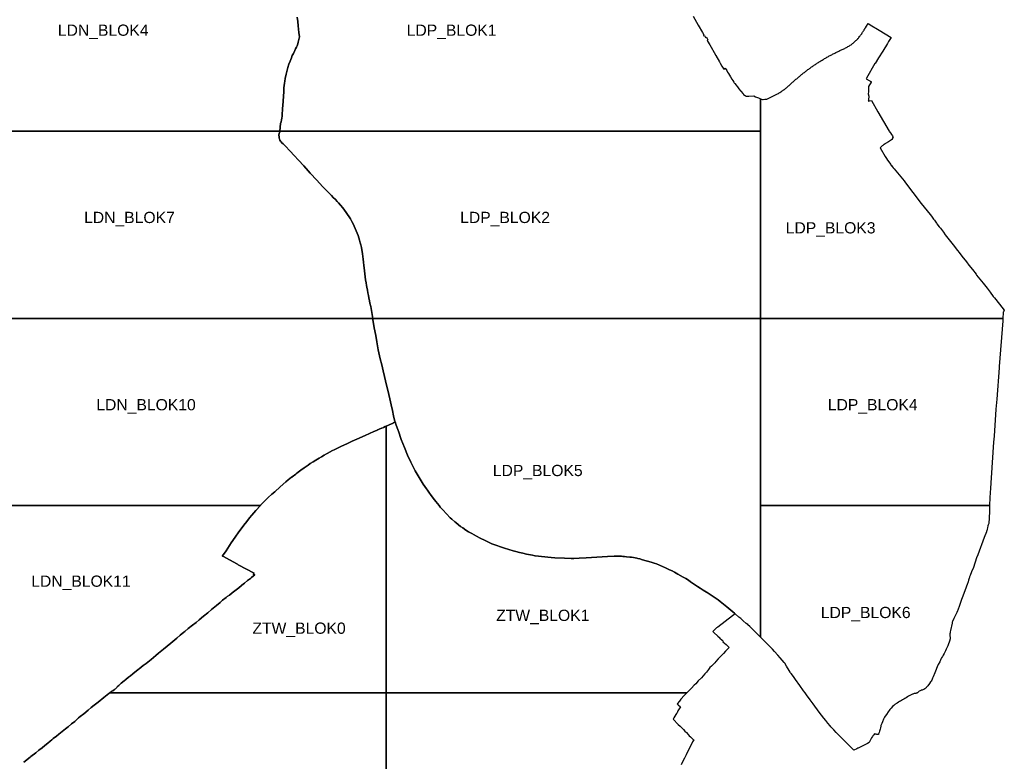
# Model space of a CAD drawing. Header units: metres. Extents: x 89872 to 99175, y 455040 to 468911.
# Tile 3 of 4: x 93914 to 99175, y 460674 to 464634. Entities that reach past the tile are written whole.
import ezdxf
from ezdxf.enums import TextEntityAlignment as Align

# ---------------------------------------------------------------- set-up
doc = ezdxf.new("R2010")
doc.units = ezdxf.units.M
doc.layers.add('Blokgrenzen', color=10, linetype='Continuous')
doc.layers.add('Bloknamen', color=10, linetype='Continuous')
doc.styles.get("Standard").update_dxf_attribs({"font": 'arial.ttf'})

msp = doc.modelspace()

# ---------------------------------------------------------------- linework, layer by layer
at = {"layer": 'Blokgrenzen'}
for points in [[(95397.1, 464648.6, 0), (95399.5, 464624.7, 0), (95401.6, 464602.4, 0), (95403.6, 464583, 0), (95405.5, 464565.4, 0), (95408.4, 464542, 0), (95402.3, 464514.3, 0), (95399.7, 464506.1, 0), (95396, 464495.2, 0), (95392.7, 464487.8, 0), (95388.5, 464478.3, 0), (95384.5, 464470.6, 0), (95376.2, 464454.3, 0), (95370.7, 464442.7, 0), (95365.8, 464430.8, 0), (95358.5, 464412.7, 0), (95352.5, 464396.3, 0), (95346.7, 464379.4, 0), (95342.5, 464364.8, 0), (95337.1, 464344, 0), (95332.5, 464321.2, 0), (95329.9, 464306.4, 0), (95328.5, 464296.1, 0), (95326.7, 464282.1, 0), (95326, 464271, 0), (95324.6, 464249.7, 0), (95320.1, 464176.6, 0), (95318.9, 464159.4, 0), (95318.3, 464150, 0), (95317.3, 464135.2, 0), (95315.9, 464119.3, 0), (95314.2, 464108.8, 0), (95312.6, 464099.7, 0), (95310.4, 464089.6, 0), (95308.2, 464079.6, 0), (95303.9, 464039.5, 0), (93871.9, 464039.5, 0)], [(97512, 464653.3, 0), (97539.8, 464604.3, 0), (97561.9, 464565.4, 0), (97568.7, 464553.9, 0), (97567.8, 464553.5, 0), (97569.9, 464548.4, 0), (97572.8, 464549.6, 0), (97578.5, 464539, 0), (97582.8, 464541.2, 0), (97587.5, 464533.1, 0), (97591.3, 464526.1, 0), (97587.7, 464523.8, 0), (97589.7, 464520.3, 0), (97601.2, 464500, 0), (97608.4, 464487.4, 0), (97624.5, 464459.1, 0), (97633.8, 464442.7, 0), (97653.1, 464408.8, 0), (97656.4, 464403, 0), (97666.2, 464385.8, 0), (97675.5, 464369.5, 0), (97676.4, 464370.1, 0), (97684.1, 464374.9, 0), (97691.5, 464362.7, 0), (97696.5, 464354.5, 0), (97701.5, 464346.2, 0), (97706.5, 464337.9, 0), (97706.7, 464337.7, 0), (97711.5, 464329.6, 0), (97719.1, 464317.2, 0), (97724.1, 464309, 0), (97729.4, 464300.8, 0), (97732.1, 464296.8, 0), (97734.7, 464292.8, 0), (97753.9, 464269.3, 0), (97755.4, 464267.3, 0), (97779.4, 464237.7, 0), (97781.5, 464235.1, 0), (97781.9, 464234.6, 0), (97790, 464229.7, 0), (97794.6, 464226.8, 0), (97809.6, 464226.4, 0), (97836.6, 464226.9, 0), (97846.3, 464222.8, 0), (97861.6, 464216.3, 0), (97871.9, 464212.3, 0), (97871.9, 464039.5, 0), (95871.9, 464039.5, 0), (95303.9, 464039.5, 0), (95308.2, 464079.6, 0), (95310.4, 464089.6, 0), (95312.6, 464099.7, 0), (95314.2, 464108.8, 0), (95315.9, 464119.3, 0), (95317.3, 464135.2, 0), (95318.3, 464150, 0), (95318.9, 464159.4, 0), (95320.1, 464176.6, 0), (95324.6, 464249.7, 0), (95326, 464271, 0), (95326.7, 464282.1, 0), (95328.5, 464296.1, 0), (95329.9, 464306.4, 0), (95332.5, 464321.2, 0), (95337.1, 464344, 0), (95342.5, 464364.8, 0), (95346.7, 464379.4, 0), (95352.5, 464396.3, 0), (95358.5, 464412.7, 0), (95365.8, 464430.8, 0), (95370.7, 464442.7, 0), (95376.2, 464454.3, 0), (95384.5, 464470.6, 0), (95388.5, 464478.3, 0), (95392.7, 464487.8, 0), (95396, 464495.2, 0), (95399.7, 464506.1, 0), (95402.3, 464514.3, 0), (95408.4, 464542, 0), (95405.5, 464565.4, 0), (95403.6, 464583, 0), (95401.6, 464602.4, 0), (95399.5, 464624.7, 0), (95397.1, 464648.6, 0)], [(93871.9, 464039.5, 0), (95303.9, 464039.5, 0), (95303.6, 464036.3, 0), (95301.3, 464026.1, 0), (95299.3, 464017.7, 0), (95299.7, 464009.1, 0), (95300.4, 464004.8, 0), (95300.4, 464004.7, 0), (95301.1, 464001.7, 0), (95302.3, 463997.5, 0), (95304.6, 463991.8, 0), (95307.5, 463986.5, 0), (95310.8, 463981.7, 0), (95315, 463977.1, 0), (95320.9, 463971, 0), (95331.8, 463960.5, 0), (95359.5, 463931.6, 0), (95381.3, 463908.8, 0), (95403.7, 463884.3, 0), (95431.8, 463853.5, 0), (95455.5, 463828, 0), (95466.7, 463815.3, 0), (95502.5, 463776.6, 0), (95532.7, 463744.2, 0), (95547, 463729.2, 0), (95563.9, 463711.9, 0), (95579.5, 463695.8, 0), (95589.5, 463685.3, 0), (95600.7, 463673.7, 0), (95610.2, 463663.7, 0), (95617.2, 463656.6, 0), (95628.3, 463643.7, 0), (95639.9, 463629.6, 0), (95649.4, 463617.4, 0), (95658, 463605.6, 0), (95666.3, 463594.3, 0), (95674.8, 463581.2, 0), (95681.7, 463570.1, 0), (95689.2, 463556.5, 0), (95695.8, 463543.7, 0), (95701.6, 463532, 0), (95707.3, 463519.6, 0), (95712.6, 463507.2, 0), (95717.2, 463494.9, 0), (95721.9, 463482, 0), (95726.3, 463469.2, 0), (95729.7, 463456.9, 0), (95733.7, 463443.5, 0), (95736.7, 463431.5, 0), (95739.6, 463418.4, 0), (95745.1, 463383.9, 0), (95747.2, 463369.9, 0), (95749.5, 463354.9, 0), (95751, 463338.9, 0), (95752.5, 463322.3, 0), (95754, 463308.6, 0), (95756.1, 463293.1, 0), (95758.3, 463276.5, 0), (95760.3, 463260.4, 0), (95762.4, 463245.2, 0), (95764.9, 463230, 0), (95767.1, 463215.8, 0), (95769, 463205.2, 0), (95771.8, 463190.9, 0), (95774.5, 463176.6, 0), (95777.4, 463162.1, 0), (95779.8, 463148.8, 0), (95783.2, 463133.1, 0), (95785.7, 463120.2, 0), (95789.5, 463102.7, 0), (95800.2, 463039.5, 0), (93871.9, 463039.5, 0)], [(93871.9, 463039.5, 0), (95800.2, 463039.5, 0), (95801.2, 463034.1, 0), (95808.3, 462989.4, 0), (95816.2, 462948.6, 0), (95822.1, 462914.3, 0), (95830.2, 462870.7, 0), (95840.8, 462822.5, 0), (95848.7, 462791.3, 0), (95856.3, 462759.2, 0), (95863, 462728.4, 0), (95868, 462705.5, 0), (95871.9, 462690.6, 0), (95880.9, 462655.9, 0), (95891.2, 462609.7, 0), (95902.6, 462560.9, 0), (95903.7, 462555.5, 0), (95913.2, 462510.9, 0), (95919.3, 462490.6, 0), (95920.6, 462486.3, 0), (95909.4, 462481.4, 0), (95909.9, 462479.6, 0), (95909.3, 462479.3, 0), (95905.8, 462477.8, 0), (95905.5, 462478.6, 0), (95900.4, 462476.3, 0), (95871.9, 462463.7, 0), (95867.6, 462461.8, 0), (95857, 462457.1, 0), (95848.4, 462453.3, 0), (95846.9, 462452.7, 0), (95834.6, 462447.2, 0), (95826.8, 462443.8, 0), (95826.3, 462443.5, 0), (95823.5, 462442.3, 0), (95819.8, 462440.6, 0), (95806, 462434.5, 0), (95783.2, 462424.3, 0), (95760.3, 462414.1, 0), (95714.7, 462393.8, 0), (95691, 462383.1, 0), (95662.5, 462370.2, 0), (95633.3, 462356.5, 0), (95602.2, 462341.3, 0), (95578.9, 462329.4, 0), (95575.8, 462327.8, 0), (95554.1, 462316.2, 0), (95541.1, 462309, 0), (95526.1, 462300.5, 0), (95513.3, 462293.1, 0), (95496.4, 462283, 0), (95481.9, 462274.1, 0), (95466.5, 462264.3, 0), (95454.6, 462256.1, 0), (95434.4, 462241.7, 0), (95416.4, 462228.6, 0), (95394.7, 462212, 0), (95389.3, 462207.7, 0), (95370.7, 462193.2, 0), (95368.9, 462191.7, 0), (95369.5, 462190.9, 0), (95369.1, 462190.6, 0), (95368.1, 462191.8, 0), (95367, 462190.8, 0), (95366.7, 462191.2, 0), (95366, 462192.1, 0), (95347.7, 462177.1, 0), (95335.4, 462166.8, 0), (95305.8, 462140.6, 0), (95277.1, 462113.5, 0), (95261.5, 462100.7, 0), (95241.5, 462082, 0), (95228.5, 462069.8, 0), (95221.6, 462063.2, 0), (95203.1, 462043, 0), (95199.9, 462039.5, 0), (93871.9, 462039.5, 0)], [(93871.9, 462039.5, 0), (95199.9, 462039.5, 0), (95175.7, 462013, 0), (95154.7, 461988.4, 0), (95142.5, 461973.6, 0), (95126.8, 461954.2, 0), (95111.1, 461934.9, 0), (95101.9, 461923.1, 0), (95084.1, 461899, 0), (95065.2, 461871.3, 0), (95044.8, 461841, 0), (95034.8, 461826, 0), (95016.4, 461798.2, 0), (94997.4, 461770.5, 0), (94998.3, 461770, 0), (95003.1, 461767.4, 0), (95034.4, 461750.2, 0), (95078, 461726.1, 0), (95081.4, 461723.9, 0), (95167.4, 461679, 0), (95166.8, 461678.5, 0), (95161.2, 461673.9, 0), (95169.8, 461669.2, 0), (95169.1, 461668.6, 0), (95163.2, 461663.9, 0), (95152.8, 461655.6, 0), (95147.2, 461651, 0), (95131.9, 461638.9, 0), (95115.9, 461626.1, 0), (95101.1, 461614.3, 0), (95100, 461613.5, 0), (95084.1, 461601, 0), (95069.8, 461590, 0), (95056.2, 461579.2, 0), (95050, 461574.1, 0), (95034.4, 461561.8, 0), (95023.1, 461553.3, 0), (95017.3, 461549, 0), (94998.5, 461534.5, 0), (94992.1, 461528.7, 0), (94984.5, 461522.7, 0), (94965.8, 461506, 0), (94939.6, 461483.9, 0), (94919, 461467.2, 0), (94897, 461449.2, 0), (94873.5, 461429.5, 0), (94856.4, 461415.9, 0), (94838.2, 461401.6, 0), (94815, 461383.5, 0), (94795.6, 461367.8, 0), (94790.3, 461363.1, 0), (94770.9, 461346.9, 0), (94754.1, 461332, 0), (94722.3, 461304.5, 0), (94682.9, 461272.3, 0), (94656.5, 461251.2, 0), (94640.7, 461238.4, 0), (94616.6, 461218.5, 0), (94589.4, 461197.2, 0), (94574.2, 461185.5, 0), (94552.6, 461168.5, 0), (94547.3, 461164.3, 0), (94518.9, 461141.1, 0), (94505.3, 461130.8, 0), (94495.1, 461123.2, 0), (94480.8, 461111.3, 0), (94472.1, 461103.8, 0), (94456.7, 461090.7, 0), (94443.6, 461079.5, 0), (94438.4, 461074.7, 0), (94435.1, 461071.3, 0), (94432.7, 461068.6, 0), (94426.7, 461061.7, 0), (94423.2, 461058.7, 0), (94418.9, 461055.3, 0), (94410.9, 461051.1, 0), (94406.7, 461048.4, 0), (94404.4, 461046.6, 0), (94395.5, 461039.5, 0), (94390.6, 461035.7, 0), (94363.6, 461014.7, 0), (94333.2, 460990.6, 0), (94311.5, 460973.3, 0), (94296.6, 460961.2, 0), (94279.2, 460946.8, 0), (94256.1, 460927.6, 0), (94237.8, 460912.9, 0), (94228.8, 460905.4, 0), (94208.1, 460887.5, 0), (94191.7, 460873.8, 0), (94173.6, 460858.8, 0), (94158.6, 460846.8, 0), (94141.1, 460832.8, 0), (94124, 460819.3, 0), (94110.5, 460809, 0), (94093.4, 460795.7, 0), (94085, 460788.9, 0), (94077, 460782.1, 0), (94064.3, 460771.5, 0), (94048.3, 460757.8, 0), (94033.5, 460746.5, 0), (94016.6, 460733.4, 0), (94000, 460720, 0), (93973.6, 460699.3, 0), (93972.5, 460698.4, 0), (93969.1, 460695.7, 0), (93969.1, 460695.6, 0), (93936.4, 460669.1, 0)], [(93936.4, 460669.1, 0), (93969.1, 460695.6, 0), (93969.1, 460695.7, 0), (93972.5, 460698.4, 0), (93973.6, 460699.3, 0), (94000, 460720, 0), (94016.6, 460733.4, 0), (94033.5, 460746.5, 0), (94048.3, 460757.8, 0), (94064.3, 460771.5, 0), (94077, 460782.1, 0), (94085, 460788.9, 0), (94093.4, 460795.7, 0), (94110.5, 460809, 0), (94124, 460819.3, 0), (94141.1, 460832.8, 0), (94158.6, 460846.8, 0), (94173.6, 460858.8, 0), (94191.7, 460873.8, 0), (94208.1, 460887.5, 0), (94228.8, 460905.4, 0), (94237.8, 460912.9, 0), (94256.1, 460927.6, 0), (94279.2, 460946.8, 0), (94296.6, 460961.2, 0), (94311.5, 460973.3, 0), (94333.2, 460990.6, 0), (94363.6, 461014.7, 0), (94390.6, 461035.7, 0), (94395.5, 461039.5, 0), (95871.9, 461039.5, 0), (95871.9, 460039.5, 0)], [(95871.9, 460039.5, 0), (95871.9, 461039.5, 0), (97478.3, 461039.5, 0), (97464.3, 461024.7, 0), (97447.3, 461006.8, 0), (97438.9, 460995.2, 0), (97427.6, 460980.2, 0), (97433.1, 460974.8, 0), (97444.1, 460964.3, 0), (97430.9, 460944.4, 0), (97429, 460939, 0), (97426.1, 460933.7, 0), (97423, 460928.7, 0), (97419.9, 460923.5, 0), (97409.7, 460906.4, 0), (97405.5, 460898.7, 0), (97432.6, 460871.3, 0), (97442.4, 460861.8, 0), (97460.7, 460843.5, 0), (97468.7, 460835.3, 0), (97476.3, 460827.4, 0), (97485.3, 460816.7, 0), (97491.4, 460810.6, 0), (97497.6, 460804.9, 0), (97502.7, 460800.2, 0), (97513.2, 460790.8, 0), (97515.3, 460788.8, 0), (97509.7, 460777.8, 0), (97503.7, 460765.9, 0), (97496.9, 460752.8, 0), (97489.1, 460737.3, 0), (97482.3, 460724.1, 0), (97475.1, 460709.2, 0), (97465.6, 460691.7, 0), (97459, 460678, 0), (97448.1, 460655.4, 0)]]:
    msp.add_polyline3d(points, dxfattribs=at)
for points in [[(97871.9, 464039.5, 0), (97871.9, 464212.3, 0), (97883.3, 464207.9, 0), (97886.6, 464208.3, 0), (97895.6, 464209.4, 0), (97906.4, 464210.7, 0), (97935.3, 464224.5, 0), (97963.6, 464238.1, 0), (97967.7, 464240.5, 0), (97971.9, 464243.1, 0), (97976, 464245.6, 0), (97980, 464248.3, 0), (97984, 464251, 0), (97988, 464253.7, 0), (97992, 464256.5, 0), (97995.1, 464258.7, 0), (97995.9, 464259.3, 0), (97999.8, 464262.2, 0), (98003.6, 464265.2, 0), (98006.2, 464267.2, 0), (98007.4, 464268.2, 0), (98011.2, 464271.2, 0), (98014.9, 464274.3, 0), (98018.6, 464277.4, 0), (98022.3, 464280.5, 0), (98026, 464283.7, 0), (98029.6, 464286.9, 0), (98033.2, 464290.2, 0), (98036.8, 464293.4, 0), (98040.4, 464296.7, 0), (98043.9, 464299.9, 0), (98047.6, 464303.3, 0), (98051.1, 464306.4, 0), (98054.7, 464309.7, 0), (98058.3, 464312.9, 0), (98061.9, 464316.1, 0), (98065.5, 464319.3, 0), (98069.2, 464322.5, 0), (98072.9, 464325.6, 0), (98076.6, 464328.8, 0), (98080.3, 464331.9, 0), (98084, 464335, 0), (98087.7, 464338.1, 0), (98091.4, 464341.1, 0), (98095.2, 464344.2, 0), (98099, 464347.2, 0), (98102.8, 464350.2, 0), (98106.6, 464353.2, 0), (98110.4, 464356.1, 0), (98112, 464357.3, 0), (98112, 464357.4, 0), (98114.3, 464359.1, 0), (98118.1, 464362, 0), (98122, 464364.9, 0), (98125.9, 464367.8, 0), (98129.8, 464370.7, 0), (98133.7, 464373.5, 0), (98137.6, 464376.4, 0), (98141.5, 464379.2, 0), (98145.5, 464382, 0), (98149.4, 464384.8, 0), (98153.4, 464387.5, 0), (98157.4, 464390.3, 0), (98161.4, 464393, 0), (98165.4, 464395.7, 0), (98169.5, 464398.3, 0), (98173.5, 464401, 0), (98177.6, 464403.6, 0), (98181.6, 464406.2, 0), (98185.5, 464408.7, 0), (98185.7, 464408.8, 0), (98189.8, 464411.4, 0), (98193.9, 464414, 0), (98198.1, 464416.5, 0), (98202.2, 464419, 0), (98206.3, 464421.5, 0), (98210.5, 464424, 0), (98214.7, 464426.4, 0), (98218.9, 464428.9, 0), (98219, 464428.9, 0), (98219, 464429, 0), (98219.2, 464429.1, 0), (98223.1, 464431.3, 0), (98227.3, 464433.7, 0), (98231.5, 464436, 0), (98235.7, 464438.4, 0), (98240, 464440.7, 0), (98244.2, 464443, 0), (98248.5, 464445.3, 0), (98252.8, 464447.6, 0), (98257, 464449.8, 0), (98261.3, 464452, 0), (98265.6, 464454.2, 0), (98270, 464456.4, 0), (98274.3, 464458.6, 0), (98278.6, 464460.7, 0), (98283, 464462.8, 0), (98287.3, 464464.9, 0), (98291.6, 464466.9, 0), (98296.2, 464469.1, 0), (98300.5, 464471.1, 0), (98304.9, 464473.1, 0), (98309.3, 464475.1, 0), (98313.7, 464477.2, 0), (98318.1, 464479.2, 0), (98322.3, 464481.2, 0), (98326.8, 464483.5, 0), (98331.1, 464485.7, 0), (98335.3, 464488, 0), (98339.5, 464490.4, 0), (98343.7, 464492.9, 0), (98347.8, 464495.4, 0), (98351.8, 464498.1, 0), (98355.8, 464500.8, 0), (98359.7, 464503.7, 0), (98363.6, 464506.6, 0), (98367.4, 464509.6, 0), (98371.1, 464512.7, 0), (98374.8, 464515.8, 0), (98378.4, 464519.1, 0), (98381.9, 464522.4, 0), (98385.3, 464525.8, 0), (98388.7, 464529.3, 0), (98392, 464532.8, 0), (98393.1, 464534, 0), (98395.2, 464536.4, 0), (98398.4, 464540.1, 0), (98401.4, 464543.9, 0), (98404.4, 464547.7, 0), (98407.3, 464551.6, 0), (98408.5, 464553.4, 0), (98410.1, 464555.5, 0), (98412.8, 464559.5, 0), (98415.5, 464563.5, 0), (98418.1, 464567.6, 0), (98420.7, 464571.7, 0), (98423.3, 464575.7, 0), (98423.8, 464576.6, 0), (98425.3, 464578.9, 0), (98426.9, 464581.5, 0), (98428.5, 464584, 0), (98428.9, 464584.7, 0), (98430.5, 464587.2, 0), (98431.5, 464588.9, 0), (98431.7, 464589.2, 0), (98433, 464591.3, 0), (98438.1, 464599.5, 0), (98447.1, 464613.9, 0), (98449.6, 464612.3, 0), (98450.8, 464611.6, 0), (98458.9, 464606.6, 0), (98506.3, 464577.6, 0), (98569.9, 464538.6, 0), (98556.3, 464517.7, 0), (98554.1, 464513.7, 0), (98550.3, 464506.7, 0), (98525.2, 464466.8, 0), (98503, 464431.2, 0), (98484.2, 464400.8, 0), (98483.8, 464400, 0), (98438.8, 464322.3, 0), (98436.8, 464318.8, 0), (98465.3, 464302.5, 0), (98464.3, 464300.8, 0), (98450.1, 464276.9, 0), (98449.9, 464273.9, 0), (98448.7, 464248.3, 0), (98448.2, 464238.2, 0), (98449, 464234, 0), (98449.1, 464233.5, 0), (98449.7, 464230.1, 0), (98450.2, 464226.9, 0), (98450.4, 464222.4, 0), (98450.3, 464217.5, 0), (98449.9, 464213.2, 0), (98449.5, 464207.6, 0), (98448.8, 464203.5, 0), (98448, 464199.7, 0), (98454, 464200.8, 0), (98465.1, 464203.6, 0), (98500, 464142.7, 0), (98559.1, 464039.5, 0), (98561.8, 464034.9, 0), (98563.2, 464035.7, 0), (98572, 464021.8, 0), (98577.1, 464013.8, 0), (98577.2, 464013.6, 0), (98580.9, 464005.5, 0), (98579, 464004.7, 0), (98578.2, 464004, 0), (98576.7, 464000, 0), (98574.7, 463995.1, 0), (98574.1, 463993.9, 0), (98573, 463992.8, 0), (98571.9, 463992, 0), (98556.3, 463982.9, 0), (98540, 463972.8, 0), (98538.8, 463972.1, 0), (98533.1, 463968.2, 0), (98529.5, 463965.9, 0), (98528.8, 463965.4, 0), (98525.3, 463962.9, 0), (98522.6, 463960.7, 0), (98520.5, 463959, 0), (98517.5, 463956.2, 0), (98510.8, 463949.5, 0), (98538.6, 463903.3, 0), (98545, 463892.9, 0), (98550.6, 463883.9, 0), (98567.9, 463860.3, 0), (98571.2, 463855.8, 0), (98571.4, 463855.5, 0), (98575.3, 463851.1, 0), (98581.5, 463844, 0), (98587.2, 463837.6, 0), (98622, 463794.6, 0), (98639.5, 463773, 0), (98647.2, 463763.5, 0), (98686.8, 463712, 0), (98730.3, 463653.7, 0), (98779.2, 463593.5, 0), (98785.7, 463585.6, 0), (98797.3, 463569.7, 0), (98802.2, 463563.1, 0), (98812.3, 463548, 0), (98814.9, 463544.1, 0), (98827.5, 463529, 0), (98833.7, 463521.3, 0), (98843.8, 463507.4, 0), (98849.2, 463500.1, 0), (98859.2, 463485.8, 0), (98872.5, 463467.9, 0), (98886.9, 463449.8, 0), (98901, 463432, 0), (98924.9, 463402.2, 0), (98934, 463390.6, 0), (98948.8, 463371.8, 0), (98972.3, 463340.8, 0), (98985, 463324.1, 0), (99004.2, 463300.1, 0), (99023.7, 463275.2, 0), (99027.2, 463270.8, 0), (99061.8, 463227, 0), (99082.6, 463200.7, 0), (99098.6, 463179.3, 0), (99115.8, 463156, 0), (99122.1, 463148.2, 0), (99149.6, 463114.8, 0), (99174.9, 463084.1, 0), (99174.4, 463083, 0), (99170.5, 463075, 0), (99169, 463071.8, 0), (99168.8, 463070.1, 0), (99167.1, 463039.5, 0), (97871.9, 463039.5, 0)], [(95871.9, 463039.5, 0), (95800.2, 463039.5, 0), (95789.5, 463102.7, 0), (95785.7, 463120.2, 0), (95783.2, 463133.1, 0), (95779.8, 463148.8, 0), (95777.4, 463162.1, 0), (95774.5, 463176.6, 0), (95771.8, 463190.9, 0), (95769, 463205.2, 0), (95767.1, 463215.8, 0), (95764.9, 463230, 0), (95762.4, 463245.2, 0), (95760.3, 463260.4, 0), (95758.3, 463276.5, 0), (95756.1, 463293.1, 0), (95754, 463308.6, 0), (95752.5, 463322.3, 0), (95751, 463338.9, 0), (95749.5, 463354.9, 0), (95747.2, 463369.9, 0), (95745.1, 463383.9, 0), (95739.6, 463418.4, 0), (95736.7, 463431.5, 0), (95733.7, 463443.5, 0), (95729.7, 463456.9, 0), (95726.3, 463469.2, 0), (95721.9, 463482, 0), (95717.2, 463494.9, 0), (95712.6, 463507.2, 0), (95707.3, 463519.6, 0), (95701.6, 463532, 0), (95695.8, 463543.7, 0), (95689.2, 463556.5, 0), (95681.7, 463570.1, 0), (95674.8, 463581.2, 0), (95666.3, 463594.3, 0), (95658, 463605.6, 0), (95649.4, 463617.4, 0), (95639.9, 463629.6, 0), (95628.3, 463643.7, 0), (95617.2, 463656.6, 0), (95610.2, 463663.7, 0), (95600.7, 463673.7, 0), (95589.5, 463685.3, 0), (95579.5, 463695.8, 0), (95563.9, 463711.9, 0), (95547, 463729.2, 0), (95532.7, 463744.2, 0), (95502.5, 463776.6, 0), (95466.7, 463815.3, 0), (95455.5, 463828, 0), (95431.8, 463853.5, 0), (95403.7, 463884.3, 0), (95381.3, 463908.8, 0), (95359.5, 463931.6, 0), (95331.8, 463960.5, 0), (95320.9, 463971, 0), (95315, 463977.1, 0), (95310.8, 463981.7, 0), (95307.5, 463986.5, 0), (95304.6, 463991.8, 0), (95302.3, 463997.5, 0), (95301.1, 464001.7, 0), (95300.4, 464004.7, 0), (95300.4, 464004.8, 0), (95299.7, 464009.1, 0), (95299.3, 464017.7, 0), (95301.3, 464026.1, 0), (95303.6, 464036.3, 0), (95303.9, 464039.5, 0), (95871.9, 464039.5, 0), (97871.9, 464039.5, 0), (97871.9, 463039.5, 0)], [(95871.9, 462690.6, 0), (95868, 462705.5, 0), (95863, 462728.4, 0), (95856.3, 462759.2, 0), (95848.7, 462791.3, 0), (95840.8, 462822.5, 0), (95830.2, 462870.7, 0), (95822.1, 462914.3, 0), (95816.2, 462948.6, 0), (95808.3, 462989.4, 0), (95801.2, 463034.1, 0), (95800.2, 463039.5, 0), (95871.9, 463039.5, 0), (97871.9, 463039.5, 0), (97871.9, 462039.5, 0), (97871.9, 461337, 0), (97860.2, 461348.8, 0), (97860.1, 461348.9, 0), (97855.9, 461353.2, 0), (97841, 461368.2, 0), (97831.1, 461378.1, 0), (97818, 461390.9, 0), (97814.4, 461394.1, 0), (97805.2, 461402.7, 0), (97804.3, 461403.5, 0), (97803.9, 461403.8, 0), (97796.4, 461410.6, 0), (97779.6, 461425.1, 0), (97766.3, 461436.6, 0), (97757.3, 461443.8, 0), (97736.2, 461461.6, 0), (97732.6, 461464.8, 0), (97723.9, 461472.8, 0), (97702.7, 461490.9, 0), (97692.5, 461498.9, 0), (97665.4, 461520.4, 0), (97656.7, 461527.3, 0), (97646, 461535.9, 0), (97640.8, 461539.9, 0), (97635.3, 461544, 0), (97598.6, 461568.1, 0), (97586.8, 461575.6, 0), (97583.9, 461577.4, 0), (97565.3, 461588.7, 0), (97549.3, 461598.7, 0), (97535.8, 461607.2, 0), (97529.4, 461611.5, 0), (97498.4, 461633.3, 0), (97487.2, 461641.1, 0), (97473.3, 461649.8, 0), (97465.7, 461654.6, 0), (97459.5, 461657.9, 0), (97430.5, 461674.2, 0), (97412.7, 461684, 0), (97400.4, 461690.4, 0), (97386.7, 461697.3, 0), (97375.7, 461702.7, 0), (97365.1, 461707.3, 0), (97347.8, 461715.2, 0), (97332.8, 461721.2, 0), (97315.8, 461728.1, 0), (97303.4, 461731.9, 0), (97293.6, 461735.2, 0), (97274.9, 461741.1, 0), (97261.4, 461745.1, 0), (97241.4, 461750.6, 0), (97226.8, 461754.5, 0), (97216.5, 461757.2, 0), (97210.7, 461758.5, 0), (97192.9, 461761.9, 0), (97182.4, 461763.5, 0), (97173.7, 461764.6, 0), (97156.4, 461766.5, 0), (97146, 461767.4, 0), (97136.5, 461768, 0), (97129.7, 461768.7, 0), (97120.5, 461769.2, 0), (97111.2, 461769.5, 0), (97090.5, 461769, 0), (97054.6, 461767.4, 0), (96998.3, 461764.6, 0), (96940.5, 461760.8, 0), (96903.9, 461758.8, 0), (96875.4, 461757.4, 0), (96867.2, 461757, 0), (96860.8, 461756.9, 0), (96824.9, 461758.7, 0), (96773.8, 461761.3, 0), (96754.5, 461763, 0), (96667.7, 461771.4, 0), (96667.2, 461771.5, 0), (96653.7, 461774.3, 0), (96621.2, 461780.7, 0), (96601.6, 461784.7, 0), (96584.3, 461788.9, 0), (96564.6, 461793.8, 0), (96550.1, 461797.7, 0), (96526.9, 461804.7, 0), (96505.1, 461811.9, 0), (96487.9, 461817.9, 0), (96458.2, 461828.6, 0), (96437.4, 461836.2, 0), (96422.1, 461843, 0), (96400.3, 461852.9, 0), (96373.5, 461866.2, 0), (96353.9, 461876.2, 0), (96329.1, 461890.1, 0), (96311.8, 461900.3, 0), (96298.5, 461908.4, 0), (96281, 461920, 0), (96270, 461928.2, 0), (96257.9, 461937.4, 0), (96243.8, 461949, 0), (96239.6, 461952.5, 0), (96239.2, 461952.8, 0), (96223.3, 461967, 0), (96214.6, 461974.9, 0), (96174.4, 462017.2, 0), (96165.9, 462026.6, 0), (96161, 462032.1, 0), (96155.1, 462039.5, 0), (96137.5, 462061.7, 0), (96123.1, 462079.8, 0), (96108.8, 462099, 0), (96103.6, 462106, 0), (96092.1, 462121.6, 0), (96087.1, 462128.6, 0), (96070.7, 462153.6, 0), (96053.3, 462180.5, 0), (96027.5, 462225.1, 0), (96003.2, 462272.3, 0), (95985.4, 462309.3, 0), (95969.2, 462349.5, 0), (95953, 462392.4, 0), (95937.4, 462437.2, 0), (95936.4, 462440.4, 0), (95924, 462475.3, 0), (95920.6, 462486.3, 0), (95919.3, 462490.6, 0), (95913.2, 462510.9, 0), (95903.7, 462555.5, 0), (95902.6, 462560.9, 0), (95891.2, 462609.7, 0), (95880.9, 462655.9, 0)], [(99167.1, 463039.5, 0), (99166.3, 463026.5, 0), (99148.2, 462781.8, 0), (99147.7, 462775.7, 0), (99134.3, 462608.6, 0), (99129.9, 462553.7, 0), (99120.1, 462410, 0), (99117.9, 462378, 0), (99116.1, 462351.5, 0), (99100.9, 462133, 0), (99097.2, 462082.2, 0), (99095.9, 462039.5, 0), (97871.9, 462039.5, 0), (97871.9, 463039.5, 0)], [(95199.9, 462039.5, 0), (95203.1, 462043, 0), (95221.6, 462063.2, 0), (95228.5, 462069.8, 0), (95241.5, 462082, 0), (95261.5, 462100.7, 0), (95277.1, 462113.5, 0), (95305.8, 462140.6, 0), (95335.4, 462166.8, 0), (95347.7, 462177.1, 0), (95366, 462192.1, 0), (95366.7, 462191.2, 0), (95367, 462190.8, 0), (95368.1, 462191.8, 0), (95369.1, 462190.6, 0), (95369.5, 462190.9, 0), (95368.9, 462191.7, 0), (95370.7, 462193.2, 0), (95389.3, 462207.7, 0), (95394.7, 462212, 0), (95416.4, 462228.6, 0), (95434.4, 462241.7, 0), (95454.6, 462256.1, 0), (95466.5, 462264.3, 0), (95481.9, 462274.1, 0), (95496.4, 462283, 0), (95513.3, 462293.1, 0), (95526.1, 462300.5, 0), (95541.1, 462309, 0), (95554.1, 462316.2, 0), (95575.8, 462327.8, 0), (95578.9, 462329.4, 0), (95602.2, 462341.3, 0), (95633.3, 462356.5, 0), (95662.5, 462370.2, 0), (95691, 462383.1, 0), (95714.7, 462393.8, 0), (95760.3, 462414.1, 0), (95783.2, 462424.3, 0), (95806, 462434.5, 0), (95819.8, 462440.6, 0), (95823.5, 462442.3, 0), (95826.3, 462443.5, 0), (95826.8, 462443.8, 0), (95834.6, 462447.2, 0), (95846.9, 462452.7, 0), (95848.4, 462453.3, 0), (95857, 462457.1, 0), (95867.6, 462461.8, 0), (95871.9, 462463.7, 0), (95871.9, 462039.5, 0), (95871.9, 461039.5, 0), (94395.5, 461039.5, 0), (94404.4, 461046.6, 0), (94406.7, 461048.4, 0), (94410.9, 461051.1, 0), (94418.9, 461055.3, 0), (94423.2, 461058.7, 0), (94426.7, 461061.7, 0), (94432.7, 461068.6, 0), (94435.1, 461071.3, 0), (94438.4, 461074.7, 0), (94443.6, 461079.5, 0), (94456.7, 461090.7, 0), (94472.1, 461103.8, 0), (94480.8, 461111.3, 0), (94495.1, 461123.2, 0), (94505.3, 461130.8, 0), (94518.9, 461141.1, 0), (94547.3, 461164.3, 0), (94552.6, 461168.5, 0), (94574.2, 461185.5, 0), (94589.4, 461197.2, 0), (94616.6, 461218.5, 0), (94640.7, 461238.4, 0), (94656.5, 461251.2, 0), (94682.9, 461272.3, 0), (94722.3, 461304.5, 0), (94754.1, 461332, 0), (94770.9, 461346.9, 0), (94790.3, 461363.1, 0), (94795.6, 461367.8, 0), (94815, 461383.5, 0), (94838.2, 461401.6, 0), (94856.4, 461415.9, 0), (94873.5, 461429.5, 0), (94897, 461449.2, 0), (94919, 461467.2, 0), (94939.6, 461483.9, 0), (94965.8, 461506, 0), (94984.5, 461522.7, 0), (94992.1, 461528.7, 0), (94998.5, 461534.5, 0), (95017.3, 461549, 0), (95023.1, 461553.3, 0), (95034.4, 461561.8, 0), (95050, 461574.1, 0), (95056.2, 461579.2, 0), (95069.8, 461590, 0), (95084.1, 461601, 0), (95100, 461613.5, 0), (95101.1, 461614.3, 0), (95115.9, 461626.1, 0), (95131.9, 461638.9, 0), (95147.2, 461651, 0), (95152.8, 461655.6, 0), (95163.2, 461663.9, 0), (95169.1, 461668.6, 0), (95169.8, 461669.2, 0), (95161.2, 461673.9, 0), (95166.8, 461678.5, 0), (95167.4, 461679, 0), (95081.4, 461723.9, 0), (95078, 461726.1, 0), (95034.4, 461750.2, 0), (95003.1, 461767.4, 0), (94998.3, 461770, 0), (94997.4, 461770.5, 0), (95016.4, 461798.2, 0), (95034.8, 461826, 0), (95044.8, 461841, 0), (95065.2, 461871.3, 0), (95084.1, 461899, 0), (95101.9, 461923.1, 0), (95111.1, 461934.9, 0), (95126.8, 461954.2, 0), (95142.5, 461973.6, 0), (95154.7, 461988.4, 0), (95175.7, 462013, 0)], [(95871.9, 462039.5, 0), (95871.9, 462463.7, 0), (95900.4, 462476.3, 0), (95905.5, 462478.6, 0), (95905.8, 462477.8, 0), (95909.3, 462479.3, 0), (95909.9, 462479.6, 0), (95909.4, 462481.4, 0), (95920.6, 462486.3, 0), (95924, 462475.3, 0), (95936.4, 462440.4, 0), (95937.4, 462437.2, 0), (95953, 462392.4, 0), (95969.2, 462349.5, 0), (95985.4, 462309.3, 0), (96003.2, 462272.3, 0), (96027.5, 462225.1, 0), (96053.3, 462180.5, 0), (96070.7, 462153.6, 0), (96087.1, 462128.6, 0), (96092.1, 462121.6, 0), (96103.6, 462106, 0), (96108.8, 462099, 0), (96123.1, 462079.8, 0), (96137.5, 462061.7, 0), (96155.1, 462039.5, 0), (96161, 462032.1, 0), (96165.9, 462026.6, 0), (96174.4, 462017.2, 0), (96214.6, 461974.9, 0), (96223.3, 461967, 0), (96239.2, 461952.8, 0), (96239.6, 461952.5, 0), (96243.8, 461949, 0), (96257.9, 461937.4, 0), (96270, 461928.2, 0), (96281, 461920, 0), (96298.5, 461908.4, 0), (96311.8, 461900.3, 0), (96329.1, 461890.1, 0), (96353.9, 461876.2, 0), (96373.5, 461866.2, 0), (96400.3, 461852.9, 0), (96422.1, 461843, 0), (96437.4, 461836.2, 0), (96458.2, 461828.6, 0), (96487.9, 461817.9, 0), (96505.1, 461811.9, 0), (96526.9, 461804.7, 0), (96550.1, 461797.7, 0), (96564.6, 461793.8, 0), (96584.3, 461788.9, 0), (96601.6, 461784.7, 0), (96621.2, 461780.7, 0), (96653.7, 461774.3, 0), (96667.2, 461771.5, 0), (96667.7, 461771.4, 0), (96754.5, 461763, 0), (96773.8, 461761.3, 0), (96824.9, 461758.7, 0), (96860.8, 461756.9, 0), (96867.2, 461757, 0), (96875.4, 461757.4, 0), (96903.9, 461758.8, 0), (96940.5, 461760.8, 0), (96998.3, 461764.6, 0), (97054.6, 461767.4, 0), (97090.5, 461769, 0), (97111.2, 461769.5, 0), (97120.5, 461769.2, 0), (97129.7, 461768.7, 0), (97136.5, 461768, 0), (97146, 461767.4, 0), (97156.4, 461766.5, 0), (97173.7, 461764.6, 0), (97182.4, 461763.5, 0), (97192.9, 461761.9, 0), (97210.7, 461758.5, 0), (97216.5, 461757.2, 0), (97226.8, 461754.5, 0), (97241.4, 461750.6, 0), (97261.4, 461745.1, 0), (97274.9, 461741.1, 0), (97293.6, 461735.2, 0), (97303.4, 461731.9, 0), (97315.8, 461728.1, 0), (97332.8, 461721.2, 0), (97347.8, 461715.2, 0), (97365.1, 461707.3, 0), (97375.7, 461702.7, 0), (97386.7, 461697.3, 0), (97400.4, 461690.4, 0), (97412.7, 461684, 0), (97430.5, 461674.2, 0), (97459.5, 461657.9, 0), (97465.7, 461654.6, 0), (97473.3, 461649.8, 0), (97487.2, 461641.1, 0), (97498.4, 461633.3, 0), (97529.4, 461611.5, 0), (97535.8, 461607.2, 0), (97549.3, 461598.7, 0), (97565.3, 461588.7, 0), (97583.9, 461577.4, 0), (97586.8, 461575.6, 0), (97598.6, 461568.1, 0), (97635.3, 461544, 0), (97640.8, 461539.9, 0), (97646, 461535.9, 0), (97656.7, 461527.3, 0), (97665.4, 461520.4, 0), (97692.5, 461498.9, 0), (97702.7, 461490.9, 0), (97723.9, 461472.8, 0), (97732.6, 461464.8, 0), (97736.2, 461461.6, 0), (97722.8, 461451.4, 0), (97643.4, 461391.1, 0), (97637.9, 461386.9, 0), (97635.9, 461384.8, 0), (97632.4, 461381.4, 0), (97629.7, 461379, 0), (97628.5, 461377.9, 0), (97618.3, 461366.6, 0), (97622.9, 461362.1, 0), (97644.5, 461342.1, 0), (97654.1, 461333.2, 0), (97654.8, 461332.5, 0), (97668.2, 461320.1, 0), (97673.5, 461315.2, 0), (97671.2, 461312.8, 0), (97688, 461297, 0), (97704.7, 461281.5, 0), (97703.5, 461280.3, 0), (97703, 461279.7, 0), (97685.6, 461261.7, 0), (97673.9, 461249.2, 0), (97664.5, 461239.7, 0), (97655.5, 461230.1, 0), (97646.9, 461220.5, 0), (97634, 461206.5, 0), (97628.1, 461200.1, 0), (97619.1, 461191.5, 0), (97610.1, 461182.8, 0), (97601.9, 461175, 0), (97593.6, 461164.1, 0), (97583.3, 461150.5, 0), (97575.4, 461140.6, 0), (97556.7, 461120.6, 0), (97540, 461103.1, 0), (97526.5, 461088.5, 0), (97518.1, 461079.9, 0), (97502.9, 461064.2, 0), (97490.7, 461052.3, 0), (97490.4, 461052, 0), (97491, 461052, 0), (97481.8, 461043.2, 0), (97478.3, 461039.5, 0), (95871.9, 461039.5, 0)], [(98110.3, 461039.5, 0), (98102.5, 461050.8, 0), (98082.4, 461079.1, 0), (98059.3, 461110.8, 0), (98047.7, 461126.7, 0), (98035.8, 461142.8, 0), (98033.2, 461146.3, 0), (98031, 461149.7, 0), (98025.7, 461158.5, 0), (98011, 461182.6, 0), (98002.1, 461197.6, 0), (97999.2, 461201.2, 0), (97988.4, 461214.2, 0), (97978, 461226.3, 0), (97965.3, 461241, 0), (97947.5, 461260.5, 0), (97935.6, 461273.4, 0), (97928.1, 461281, 0), (97908, 461301, 0), (97893.9, 461315, 0), (97878.9, 461329.9, 0), (97871.9, 461337, 0), (97871.9, 462039.5, 0), (99095.9, 462039.5, 0), (99095, 462007, 0), (99092.7, 461944.5, 0), (99089.5, 461937.7, 0), (99087.2, 461932.1, 0), (99086.3, 461929.2, 0), (99085, 461922.9, 0), (99083.2, 461912.5, 0), (99082.5, 461909.7, 0), (99081.4, 461905.3, 0), (99080.5, 461902.3, 0), (99079.8, 461899.8, 0), (99068.2, 461869.1, 0), (99033, 461776.3, 0), (99026.7, 461760, 0), (99009.6, 461709.5, 0), (99000.5, 461686, 0), (98992.8, 461667, 0), (98989.7, 461658.7, 0), (98988.8, 461656.4, 0), (98988.6, 461656.1, 0), (98987.3, 461652.2, 0), (98984.2, 461641.6, 0), (98981.9, 461632.9, 0), (98980.5, 461627.9, 0), (98978.7, 461622.8, 0), (98964, 461584.1, 0), (98949.8, 461547.5, 0), (98946.2, 461537.9, 0), (98942.8, 461527.9, 0), (98935.8, 461506.7, 0), (98926.4, 461480.8, 0), (98925, 461477.3, 0), (98921.1, 461468.7, 0), (98905.9, 461437, 0), (98898.2, 461420.1, 0), (98896.9, 461416.8, 0), (98896.5, 461416, 0), (98895.6, 461411, 0), (98887.5, 461373.1, 0), (98885.7, 461365.8, 0), (98884.9, 461360.5, 0), (98884.2, 461354.6, 0), (98884.3, 461349, 0), (98884.3, 461343.7, 0), (98884.8, 461335.1, 0), (98884.8, 461334.8, 0), (98884.9, 461330.7, 0), (98884.9, 461327.7, 0), (98884.9, 461326.8, 0), (98884.4, 461324.9, 0), (98883.2, 461321.7, 0), (98872.4, 461290.3, 0), (98867.9, 461279.3, 0), (98865.1, 461272.6, 0), (98861, 461264.1, 0), (98856.8, 461256.2, 0), (98853.3, 461249.8, 0), (98848.2, 461241.6, 0), (98844, 461234.4, 0), (98840.2, 461227.5, 0), (98836, 461218.7, 0), (98829.9, 461205.4, 0), (98822.3, 461190.3, 0), (98816.4, 461177.9, 0), (98812.8, 461169.4, 0), (98810.2, 461163.7, 0), (98806.9, 461155.6, 0), (98803.4, 461146.3, 0), (98794.9, 461125.3, 0), (98792.1, 461118.2, 0), (98790, 461113.6, 0), (98787.2, 461108, 0), (98784.6, 461102.9, 0), (98781, 461097.8, 0), (98775, 461089.8, 0), (98766, 461077.7, 0), (98759.4, 461069.2, 0), (98756.9, 461066.4, 0), (98754.2, 461064.2, 0), (98750.7, 461061.7, 0), (98744.2, 461057.8, 0), (98739.8, 461055.5, 0), (98736.1, 461054.5, 0), (98731.1, 461053.1, 0), (98728.2, 461052.4, 0), (98724.6, 461050.8, 0), (98720.3, 461048.3, 0), (98717.3, 461045.8, 0), (98714.4, 461042.9, 0), (98711.4, 461040.2, 0), (98710.1, 461039.5, 0), (98709.4, 461039.1, 0), (98707.1, 461038.1, 0), (98704.8, 461037.3, 0), (98702.6, 461036.7, 0), (98700.4, 461036.5, 0), (98699, 461036.5, 0), (98696.5, 461036.2, 0), (98693.3, 461035.5, 0), (98689.7, 461034.6, 0), (98686.3, 461033.2, 0), (98684.4, 461032.5, 0), (98676.7, 461028.7, 0), (98670.2, 461025.5, 0), (98663.1, 461021.9, 0), (98657.6, 461018.7, 0), (98649.9, 461013.9, 0), (98642.6, 461009.4, 0), (98638.4, 461006.5, 0), (98631.1, 461001.6, 0), (98626.2, 460998.7, 0), (98620.8, 460995.8, 0), (98615.2, 460992.8, 0), (98608.7, 460989.1, 0), (98602.5, 460985.4, 0), (98596.2, 460981.8, 0), (98592.7, 460979.4, 0), (98590.8, 460978.1, 0), (98584.1, 460972.6, 0), (98577.4, 460966.3, 0), (98569.9, 460958.7, 0), (98563.7, 460951.3, 0), (98559.1, 460944.9, 0), (98554.1, 460937.7, 0), (98544.7, 460924, 0), (98538.8, 460915.3, 0), (98535.6, 460909.6, 0), (98531.9, 460902.9, 0), (98530.2, 460899.1, 0), (98523.4, 460884.8, 0), (98520, 460876.5, 0), (98516, 460865.7, 0), (98515.2, 460862.3, 0), (98514.9, 460861.1, 0), (98513.4, 460853.4, 0), (98511.9, 460845.6, 0), (98510.6, 460840, 0), (98508.8, 460834.6, 0), (98506.6, 460827.6, 0), (98505.1, 460823.6, 0), (98503.6, 460820.3, 0), (98501.9, 460817.7, 0), (98500, 460816.9, 0), (98497.8, 460816.9, 0), (98494.6, 460817.4, 0), (98491.1, 460818.6, 0), (98487.2, 460819.8, 0), (98481.4, 460820.6, 0), (98481, 460820.1, 0), (98477.5, 460815.7, 0), (98474.9, 460812.6, 0), (98472.5, 460809.9, 0), (98469.8, 460806, 0), (98466.1, 460799.1, 0), (98452.3, 460773.8, 0), (98452.2, 460773.7, 0), (98444.2, 460769.4, 0), (98443.1, 460768.8, 0), (98442.4, 460768.4, 0), (98440, 460767.1, 0), (98394.1, 460744.7, 0), (98393, 460744.3, 0), (98392.6, 460744, 0), (98387.1, 460741.4, 0), (98387, 460741.4, 0), (98370.7, 460733.7, 0), (98370.2, 460734.1, 0), (98348.9, 460755, 0), (98327.7, 460775.8, 0), (98309.9, 460793.6, 0), (98294.5, 460809.4, 0), (98276.9, 460827.6, 0), (98263.2, 460842, 0), (98251.2, 460854.9, 0), (98248.5, 460857.8, 0), (98243.8, 460863.6, 0), (98232.2, 460877.5, 0), (98221, 460892.2, 0), (98211, 460905.2, 0), (98186.5, 460937.3, 0), (98152.8, 460981.8, 0), (98136.8, 461002.7, 0), (98117.9, 461028.6, 0)]]:
    msp.add_polyline3d(points, close=True, dxfattribs=at)

# ---------------------------------------------------------------- texts
at = {"layer": 'Bloknamen', "color": 253, "true_color": 0x9e9e9e}
for s, rotation, p in [('LDN_BLOK4', 360, (94360.2, 464548.4)), ('LDP_BLOK2', 0, (96507.5, 463548.4)), ('LDP_BLOK3', 0, (98246.9, 463492.9)), ('LDN_BLOK10', 0, (94589, 462548.4)), ('LDP_BLOK4', 360, (98471.8, 462548.4)), ('LDP_BLOK5', 360, (96682, 462197.1)), ('LDN_BLOK11', 0, (94241.3, 461606.1)), ('LDP_BLOK6', 360, (98434.4, 461438.8)), ('ZTW_BLOK1', 0, (96708.8, 461423.6))]:
    msp.add_text(s, height=60, rotation=rotation, dxfattribs=at).set_placement(p, align=Align.CENTER)
for s, p in [('LDP_BLOK1', (96221.7, 464548.4)), ('LDN_BLOK7', (94500.4, 463548.4)), ('ZTW_BLOK0', (95406.7, 461355.1))]:
    msp.add_text(s, height=60, dxfattribs=at).set_placement(p, align=Align.CENTER)

doc.saveas('drawing.dxf')
